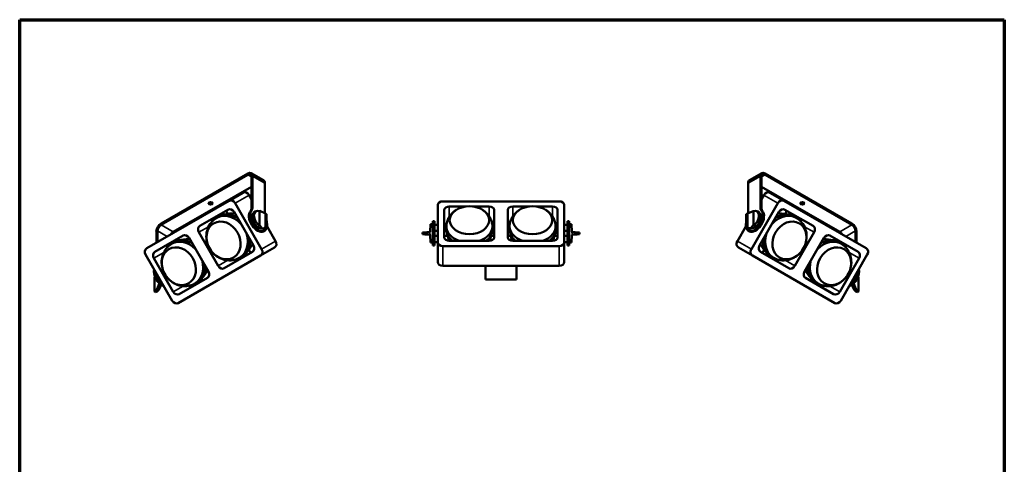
# Model space of a CAD drawing. Header units: millimetres. Extents: x 20 to 2980, y 20 to 2980.
# Tile 4 of 4: x 20 to 2980, y 1642 to 2980. Entities that reach past the tile are written whole.
import ezdxf

# ---------------------------------------------------------------- set-up
doc = ezdxf.new("R2010")
doc.units = ezdxf.units.MM
for name, color, linetype, lineweight in [('Border (ISO)', 7, 'Continuous', 70), ('Visible (ISO)', 7, 'Continuous', 50), ('Visible Narrow (ISO)', 7, 'Continuous', 35)]:
    doc.layers.add(name, color=color, linetype=linetype, lineweight=lineweight)

# ---------------------------------------------------------------- blocks, each defined once
blk = doc.blocks.new('Borders Chauvet')
at = {"layer": 'Border (ISO)'}
for p, q in [((20, 2980), (2980, 2980)), ((20, 20), (20, 2980)), ((2980, 2980), (2980, 20))]:
    blk.add_line(p, q, dxfattribs=at)

msp = doc.modelspace()

# ---------------------------------------------------------------- linework, layer by layer
at = {"layer": 'Visible (ISO)'}
for p, q in [((705.8, 2517.6), (444.9, 2366.9)), ((752.6, 2497.3), (715.8, 2518.6)), ((2214.2, 2497.3), (2251, 2518.6)), ((2521.9, 2366.9), (2261, 2517.6)), ((444.9, 2362.9), (705.8, 2513.5)), ((716.5, 2412.1), (716.5, 2507.4)), ((720, 2509.4), (720, 2414.1)), ((756.8, 2398.3), (756.8, 2488.2)), ((2210.1, 2398.1), (2210.1, 2488.2)), ((2246.9, 2509.4), (2246.9, 2414.1)), ((2250.4, 2412.1), (2250.4, 2507.4)), ((2261, 2513.5), (2521.9, 2362.9)), ((716.5, 2477.2), (481.7, 2341.6)), ((649.3, 2435), (691.3, 2459.2)), ((2485.2, 2341.6), (2250.4, 2477.2)), ((2317.6, 2435), (2275.6, 2459.2)), ((649.3, 2435), (401.8, 2292.1)), ((747.4, 2289.5), (667.4, 2428.1)), ((709.4, 2452.4), (716.5, 2440.1)), ((1641.9, 2433.4), (1291.9, 2433.4)), ((2299.5, 2428.1), (2219.5, 2289.5)), ((2250.4, 2440.1), (2257.5, 2452.4)), ((2565.1, 2292.1), (2317.6, 2435)), ((561.5, 2359.4), (646.2, 2408.3)), ((635, 2393.3), (631.3, 2399.7)), ((646.1, 2395.7), (640.7, 2405.1)), ((664.3, 2401.4), (722.7, 2300.3)), ((724.6, 2400.5), (730.3, 2403.8)), ((741.2, 2404.2), (741.2, 2359.9)), ((741.7, 2404.4), (759, 2397.3)), ((1276.9, 2422.8), (1276.9, 2309.6)), ((1296.5, 2324.9), (1296.5, 2407.5)), ((1311.5, 2418.1), (1362.4, 2418.1)), ((1381.3, 2418.1), (1431.2, 2418.1)), ((1446.2, 2407.5), (1446.2, 2324.9)), ((1487.5, 2324.9), (1487.5, 2407.5)), ((1502.5, 2418.1), (1552.4, 2418.1)), ((1571.3, 2418.1), (1622.2, 2418.1)), ((1637.2, 2407.5), (1637.2, 2324.9)), ((1656.9, 2309.6), (1656.9, 2422.8)), ((2208, 2397.2), (2225.5, 2404.3)), ((2225.7, 2404.2), (2225.7, 2359.9)), ((2242.2, 2400.5), (2236.6, 2403.8)), ((2244.2, 2300.3), (2302.6, 2401.4)), ((2320.7, 2408.3), (2405.4, 2359.4)), ((2326.2, 2405.1), (2320.8, 2395.7)), ((2331.8, 2393.3), (2335.5, 2399.7)), ((613.5, 2384.7), (611.5, 2388.2)), ((620.7, 2388.2), (618.4, 2392.2)), ((759, 2355), (759, 2397.3)), ((759, 2397.3), (762.3, 2395.2)), ((762.3, 2395.2), (762.3, 2353)), ((1262.4, 2300.4), (1262.4, 2373.4)), ((1267.4, 2373.4), (1262.4, 2373.4)), ((1267.4, 2373.4), (1267.4, 2300.4)), ((1666.4, 2373.4), (1666.4, 2300.4)), ((1671.4, 2373.4), (1666.4, 2373.4)), ((1671.4, 2300.4), (1671.4, 2373.4)), ((2204.4, 2395.3), (2208, 2397.2)), ((2204.4, 2352.9), (2204.4, 2395.3)), ((2208, 2397.2), (2208, 2355)), ((2346.2, 2388.2), (2348.5, 2392.2)), ((2355.4, 2388.2), (2353.4, 2384.7)), ((430.8, 2342.4), (430.8, 2308.8)), ((434.3, 2310.9), (434.3, 2344.5)), ((616.8, 2239.1), (558.4, 2340.2)), ((742.1, 2360.3), (749, 2352.1)), ((749, 2352.1), (753.8, 2352)), ((749, 2352.1), (754.2, 2349.4)), ((756.6, 2345.1), (753.1, 2343.1)), ((759, 2355), (753.8, 2352)), ((753.8, 2352), (758.2, 2349.7)), ((758.2, 2349.7), (754.2, 2349.4)), ((762.3, 2353), (758.2, 2349.7)), ((759, 2355), (762.3, 2353)), ((763.9, 2357.9), (789.4, 2313.8)), ((1230.8, 2334.4), (1230.9, 2339.3)), ((1230.9, 2339.3), (1237.4, 2339.9)), ((1237.4, 2339.9), (1243.5, 2340.4)), ((1237.5, 2333.8), (1237.4, 2339.9)), ((1243.5, 2340.4), (1252.3, 2341.2)), ((1243.7, 2333.3), (1243.5, 2340.4)), ((1252.3, 2341.2), (1253.9, 2341.3)), ((1253.9, 2341.3), (1254.7, 2364.4)), ((1262.4, 2364.4), (1254.7, 2364.4)), ((1267.4, 2362.9), (1276.9, 2362.9)), ((1276.9, 2344.4), (1267.4, 2344.4)), ((1303.3, 2344.4), (1296.5, 2344.4)), ((1446.2, 2344.4), (1440.4, 2344.4)), ((1493.3, 2344.4), (1487.5, 2344.4)), ((1637.2, 2344.4), (1630.4, 2344.4)), ((1656.9, 2362.9), (1666.4, 2362.9)), ((1666.4, 2344.4), (1656.9, 2344.4)), ((1671.4, 2364.4), (1679.1, 2364.4)), ((1679.1, 2364.4), (1679.9, 2341.3)), ((1679.9, 2341.3), (1681, 2341.2)), ((1681, 2341.2), (1690.1, 2340.4)), ((1690.1, 2340.4), (1696.3, 2339.9)), ((1690.1, 2340.4), (1690.2, 2333.3)), ((1702.9, 2339.3), (1696.3, 2339.9)), ((1696.3, 2339.9), (1696.3, 2333.8)), ((1702.9, 2339.3), (1702.8, 2334.4)), ((2177.5, 2313.8), (2202.9, 2357.9)), ((2204.4, 2352.9), (2208, 2355)), ((2204.4, 2352.9), (2208.7, 2349.5)), ((2208, 2355), (2213, 2352.2)), ((2208.7, 2349.5), (2213, 2352.2)), ((2212.7, 2349.2), (2208.7, 2349.5)), ((2213.8, 2343.1), (2210.2, 2345.1)), ((2212.7, 2349.2), (2217.7, 2352.4)), ((2213, 2352.2), (2217.7, 2352.4)), ((2217.7, 2352.4), (2224.5, 2360.4)), ((2408.5, 2340.2), (2350.1, 2239.1)), ((2532.5, 2310.9), (2532.5, 2344.5)), ((2536.1, 2342.4), (2536.1, 2308.8)), ((426.4, 2281.4), (511.1, 2330.3)), ((485.6, 2310.3), (483.3, 2314.2)), ((499.9, 2315.5), (496.3, 2321.7)), ((529.2, 2323.4), (587.6, 2222.3)), ((1230.8, 2334.4), (1237.5, 2333.8)), ((1243.7, 2333.3), (1237.5, 2333.8)), ((1252.7, 2332.5), (1243.7, 2333.3)), ((1253.9, 2332.4), (1252.7, 2332.5)), ((1254.7, 2309.4), (1253.9, 2332.4)), ((1262.4, 2309.4), (1254.7, 2309.4)), ((1276.9, 2329.4), (1267.4, 2329.4)), ((1276.9, 2310.9), (1267.4, 2310.9)), ((1276.9, 2309.6), (1276.9, 2250.2)), ((1306.2, 2329.4), (1296.5, 2329.4)), ((1431.2, 2314.3), (1311.5, 2314.3)), ((1446.2, 2329.4), (1437.6, 2329.4)), ((1496.2, 2329.4), (1487.5, 2329.4)), ((1622.2, 2314.3), (1502.5, 2314.3)), ((1637.2, 2329.4), (1627.6, 2329.4)), ((1666.4, 2329.4), (1656.9, 2329.4)), ((1666.4, 2310.9), (1656.9, 2310.9)), ((1656.9, 2309.6), (1656.9, 2250.2)), ((1671.4, 2309.4), (1679.1, 2309.4)), ((1679.9, 2332.4), (1679.1, 2309.4)), ((1681.4, 2332.5), (1679.9, 2332.4)), ((1690.2, 2333.3), (1681.4, 2332.5)), ((1696.3, 2333.8), (1690.2, 2333.3)), ((1702.8, 2334.4), (1696.3, 2333.8)), ((2379.2, 2222.3), (2437.6, 2323.4)), ((2455.7, 2330.3), (2540.4, 2281.4)), ((2467, 2315.5), (2470.6, 2321.7)), ((2481.3, 2310.3), (2483.6, 2314.2)), ((471.1, 2307.2), (471.1, 2301.9)), ((719.6, 2281.1), (634.9, 2232.2)), ((708.7, 2287.3), (714.1, 2278)), ((744.3, 2270.4), (786.3, 2294.7)), ((1267.4, 2300.4), (1262.4, 2300.4)), ((1291.9, 2299), (1641.9, 2299)), ((1671.4, 2300.4), (1666.4, 2300.4)), ((2222.6, 2270.4), (2180.6, 2294.7)), ((2332, 2232.2), (2247.3, 2281.1)), ((2258.2, 2287.3), (2252.8, 2278)), ((2495.8, 2307.2), (2495.8, 2301.9)), ((398.7, 2273), (478.7, 2134.4)), ((481.7, 2161.1), (423.3, 2262.3)), ((496.8, 2127.5), (744.3, 2270.4)), ((684.8, 2261.1), (682.8, 2264.6)), ((691.7, 2265.1), (689.4, 2269.1)), ((704.7, 2272.6), (701.1, 2278.9)), ((2222.6, 2270.4), (2470.1, 2127.5)), ((2262.1, 2272.6), (2265.8, 2278.9)), ((2275.1, 2265.1), (2277.4, 2269.1)), ((2284.1, 2264.6), (2282, 2261.1)), ((2543.5, 2262.3), (2485.1, 2161.1)), ((2488.2, 2134.4), (2568.2, 2273)), ((1641.9, 2239.6), (1291.9, 2239.6)), ((1420, 2239.6), (1420, 2198.3)), ((1513.7, 2198.3), (1513.7, 2239.6)), ((425.2, 2204.6), (426.3, 2206.5)), ((425.2, 2204.6), (425.2, 2162.4)), ((584.5, 2203.2), (499.8, 2154.3)), ((556.7, 2187.1), (554.4, 2191)), ((569.7, 2194.6), (566.1, 2200.8)), ((1420, 2198.3), (1513.7, 2198.3)), ((2467, 2154.3), (2382.3, 2203.2)), ((2397.2, 2194.6), (2400.8, 2200.8)), ((2410.2, 2187.1), (2412.4, 2191)), ((2540.6, 2206.6), (2541.8, 2204.6)), ((2541.8, 2162.2), (2541.8, 2204.6)), ((425.2, 2162.4), (429.4, 2164.8)), ((428.6, 2160.2), (425.2, 2162.4)), ((428.6, 2160.2), (433.7, 2162.2)), ((429.4, 2164.8), (433.3, 2170)), ((433.7, 2162.2), (429.4, 2164.8)), ((433.3, 2170), (439, 2185.3)), ((438.5, 2167), (433.3, 2170)), ((438.5, 2167), (433.7, 2162.2)), ((445.4, 2181.9), (438.5, 2167)), ((2528.5, 2167.1), (2521.7, 2181.7)), ((2527.6, 2185.4), (2533.5, 2169.9)), ((2533.5, 2169.9), (2528.5, 2167.1)), ((2533.2, 2162.3), (2528.5, 2167.1)), ((2537.5, 2164.7), (2533.2, 2162.3)), ((2538.2, 2160.4), (2533.2, 2162.3)), ((2533.5, 2169.9), (2537.5, 2164.7)), ((2541.8, 2162.2), (2537.5, 2164.7)), ((2541.8, 2162.2), (2538.2, 2160.4))]:
    msp.add_line(p, q, dxfattribs=at)
for centre, major_axis, ratio, start_param, end_param in [((705.8, 2501.2), (10, 17.3), 0.57735, 5.497787, 7.068583), ((2261, 2501.2), (-10, 17.3), 0.57735, 5.497787, 7.068583), ((705.8, 2501.2), (7.5, 13), 0.57735, 5.497787, 7.068583), ((742.6, 2480), (10, 17.3), 0.57735, 5.497787, 6.283185), ((2224.2, 2480), (-10, 17.3), 0.57735, 0, 0.785398), ((2261, 2501.2), (-7.5, 13), 0.57735, 5.497787, 7.068583), ((698.8, 2446.2), (-7.5, 13), 0.816497, 4.712389, 6.283185), ((2268.1, 2446.2), (7.5, 13), 0.816497, 0, 1.570796), ((593.8, 2431.6), (6.5, 0), 0.57735, 3.716704, 5.708074), ((656.8, 2422), (-7.5, 13), 0.816497, 4.712389, 6.283185), ((1291.9, 2422.8), (-15, 0), 0.707107, 4.712389, 6.283185), ((1641.9, 2422.8), (15, 0), 0.707107, 0, 1.570796), ((2310.1, 2422), (7.5, 13), 0.816497, 0, 1.570796), ((2373.1, 2431.6), (6.5, 0), 0.57735, 3.716704, 5.708074), ((653.7, 2395.3), (-7.5, 13), 0.816497, 4.712389, 6.283185), ((734.8, 2374.7), (18.2, -31.6), 0.57735, 3.307474, 6.283185), ((738.4, 2376.7), (-18.2, 31.6), 0.57735, 0.165882, 4.204512), ((702.3, 2420.3), (10, -17.3), 0.57735, 0.165882, 0.785398), ((738.4, 2376.7), (13.7, -23.8), 0.57735, 3.141593, 6.107223), ((705.8, 2422.3), (10, -17.3), 0.57735, 0.165882, 0.785398), ((744.5, 2380.3), (14.5, -23.4), 0.597134, 2.501432, 5.315119), ((780.7, 2401.1), (241.5, 117.8), 0.075137, 1.695959, 1.698109), ((1311.5, 2407.5), (-15, 0), 0.707107, 4.712389, 6.283185), ((1431.2, 2407.5), (15, 0), 0.707107, 0, 1.570796), ((1502.5, 2407.5), (-15, 0), 0.707107, 4.712389, 6.283185), ((1622.2, 2407.5), (15, 0), 0.707107, 0, 1.570796), ((2228.5, 2376.7), (18.2, 31.6), 0.57735, 2.078673, 6.117304), ((2232, 2374.7), (-18.2, -31.6), 0.57735, 0, 2.975711), ((2228.5, 2376.7), (13.7, 23.8), 0.57735, 3.299386, 6.283185), ((2186.2, 2401.1), (241.5, -117.8), 0.075137, 1.443483, 1.444102), ((2222.4, 2380.3), (-14.5, -23.4), 0.597134, 0.968067, 3.781753), ((2261, 2422.3), (-10, -17.3), 0.57735, 5.497787, 6.117304), ((2264.6, 2420.3), (-10, -17.3), 0.57735, 5.497787, 6.117304), ((2313.2, 2395.3), (7.5, 13), 0.816497, 0, 1.570796), ((611, 2370.6), (-7.5, 13), 0.816497, 0, 0.998806), ((645.8, 2323.3), (-34.7, 60), 0.816478, 4.941488, 6.406747), ((653.4, 2327.7), (-34.3, 59.5), 0.816478, 5.312065, 6.159582), ((744.5, 2380.3), (13.1, -24.2), 0.556861, 0.487475, 1.115874), ((2222.4, 2380.3), (-13.1, -24.2), 0.556861, 5.18716, 5.775862), ((2321.1, 2323.3), (34.7, 60), 0.816478, 6.159623, 7.624882), ((2313.4, 2327.7), (34.3, 59.5), 0.816478, 0.123603, 0.97112), ((2355.9, 2370.6), (7.5, 13), 0.816497, 5.284379, 6.283185), ((444.9, 2350.6), (-10, -17.3), 0.57735, 3.926991, 5.497787), ((444.9, 2350.6), (7.5, 13), 0.57735, 0.785398, 2.356194), ((481.7, 2329.4), (-7.5, -13), 0.57735, 3.926991, 4.689142), ((569, 2346.4), (-7.5, 13), 0.816497, 0, 1.570796), ((780.7, 2401.1), (241.5, 117.8), 0.075137, 4.511796, 4.515504), ((1269.8, 2336.9), (-1.9, 27.5), 0.635868, 1.367459, 1.686771), ((1311.5, 2348.1), (-15, 0), 0.707107, 5.349602, 6.283185), ((1371.9, 2358.3), (-69.3, 0), 0.707107, 6.195919, 7.39819), ((1371.9, 2347.5), (-68.7, 0), 0.707107, 0.087295, 0.752674), ((1371.9, 2358.3), (69.3, 0), 0.707107, 5.168312, 6.370451), ((1371.9, 2347.5), (68.7, 0), 0.707107, 5.530643, 6.19589), ((1431.2, 2348.1), (15, 0), 0.707107, 0, 0.848152), ((1502.5, 2348.1), (-15, 0), 0.707107, 5.435034, 6.283185), ((1561.9, 2358.3), (-69.3, 0), 0.707107, 6.195919, 7.398059), ((1561.9, 2347.5), (-68.7, 0), 0.707107, 0.087295, 0.752542), ((1561.9, 2358.3), (69.3, 0), 0.707107, 5.16818, 6.370451), ((1561.9, 2347.5), (68.7, 0), 0.707107, 5.530512, 6.19589), ((1622.2, 2348.1), (15, 0), 0.707107, 0, 0.933583), ((1663.9, 2336.9), (1.9, -27.5), 0.635868, 1.367459, 1.686771), ((2186.2, 2401.1), (241.5, -117.8), 0.075137, 4.908096, 4.912982), ((2397.9, 2346.4), (7.5, 13), 0.816497, 4.712389, 6.283185), ((2485.2, 2329.4), (-7.5, 13), 0.57735, 4.735636, 5.497787), ((2521.9, 2350.6), (10, -17.3), 0.57735, 0.785398, 2.356194), ((2521.9, 2350.6), (7.5, -13), 0.57735, 0.785398, 2.356194), ((511.4, 2245.7), (-34.7, 60), 0.816516, 4.998535, 6.406765), ((519.1, 2250.1), (-34.3, 59.5), 0.816516, 5.337548, 6.159565), ((518.6, 2317.3), (-7.5, 13), 0.816497, 4.712389, 6.283185), ((645.8, 2323.3), (34.7, -60), 0.816478, 6.159623, 7.624882), ((653.4, 2327.7), (34.3, -59.5), 0.816478, 0.123603, 0.97112), ((778.8, 2307.7), (7.5, -13), 0.816497, 0, 1.570796), ((1291.9, 2309.6), (-15, 0), 0.707107, 0, 1.570796), ((1311.5, 2324.9), (-15, 0), 0.707107, 0, 1.570796), ((1431.2, 2324.9), (15, 0), 0.707107, 4.712389, 6.283185), ((1502.5, 2324.9), (-15, 0), 0.707107, 0, 1.570796), ((1622.2, 2324.9), (15, 0), 0.707107, 4.712389, 6.283185), ((1641.9, 2309.6), (15, 0), 0.707107, 4.712389, 6.283185), ((2188.1, 2307.7), (-7.5, -13), 0.816497, 4.712389, 6.283185), ((2313.4, 2327.7), (-34.3, -59.5), 0.816478, 5.312065, 6.159582), ((2321.1, 2323.3), (-34.7, -60), 0.816478, 4.941488, 6.406747), ((2455.4, 2245.7), (34.7, 60), 0.816516, 6.159606, 7.567836), ((2447.8, 2250.1), (34.3, 59.5), 0.816516, 0.12362, 0.945637), ((2448.2, 2317.3), (7.5, 13), 0.816497, 0, 1.570796), ((409.3, 2279.1), (-7.5, 13), 0.816497, 0, 1.570796), ((433.9, 2268.4), (-7.5, 13), 0.816497, 0, 1.570796), ((475.9, 2292.6), (-7.5, 13), 0.816497, 0, 1.023752), ((712.1, 2294.1), (7.5, -13), 0.816497, 0, 1.570796), ((736.8, 2283.4), (7.5, -13), 0.816497, 0, 1.570796), ((2230.1, 2283.4), (-7.5, -13), 0.816497, 4.712389, 6.283185), ((2254.8, 2294.1), (-7.5, -13), 0.816497, 4.712389, 6.283185), ((2490.9, 2292.6), (7.5, 13), 0.816497, 5.259433, 6.283185), ((2532.9, 2268.4), (7.5, 13), 0.816497, 4.712389, 6.283185), ((2557.6, 2279.1), (7.5, 13), 0.816497, 4.712389, 6.283185), ((511.4, 2245.7), (34.7, -60), 0.816516, 6.159606, 7.567836), ((669.4, 2269.5), (7.5, -13), 0.816497, 5.284379, 6.283185), ((1291.9, 2250.2), (-15, 0), 0.707107, 0, 1.570796), ((1641.9, 2250.2), (15, 0), 0.707107, 4.712389, 6.283185), ((2297.5, 2269.5), (-7.5, -13), 0.816497, 0, 0.998806), ((2455.4, 2245.7), (-34.7, -60), 0.816516, 4.998535, 6.406765), ((449.2, 2209.8), (18.2, -31.6), 0.57735, 3.754411, 5.670367), ((452.7, 2211.8), (-18.2, 31.6), 0.57735, 0.877124, 2.264469), ((519.1, 2250.1), (34.3, -59.5), 0.816516, 0.12362, 0.945637), ((577, 2216.2), (7.5, -13), 0.816497, 0, 1.570796), ((627.4, 2245.2), (7.5, -13), 0.816497, 4.712389, 6.283185), ((2339.5, 2245.2), (-7.5, -13), 0.816497, 0, 1.570796), ((2389.8, 2216.2), (-7.5, -13), 0.816497, 4.712389, 6.283185), ((2447.8, 2250.1), (-34.3, -59.5), 0.816516, 5.337548, 6.159565), ((2517.7, 2209.8), (-18.2, -31.6), 0.57735, 0.612819, 2.528774), ((2514.2, 2211.8), (18.2, 31.6), 0.57735, 4.018717, 5.406061), ((443, 2206.2), (13.1, -24.2), 0.556861, 4.027009, 5.35011), ((2523.8, 2206.2), (-13.1, -24.2), 0.556861, 0.933075, 2.256176), ((406.9, 2185.3), (202.5, 140.5), 0.074936, 4.819511, 4.824397), ((454.5, 2212.8), (-9.7, -30.8), 0.705219, 5.993323, 6.312635), ((406.9, 2185.3), (-241.5, -117.8), 0.075137, 1.694401, 1.696284), ((492.3, 2167.3), (7.5, -13), 0.816497, 4.712389, 6.283185), ((534.3, 2191.5), (7.5, -13), 0.816497, 5.259433, 6.283185), ((2432.5, 2191.5), (-7.5, -13), 0.816497, 0, 1.023752), ((2474.5, 2167.3), (-7.5, -13), 0.816497, 0, 1.570796), ((2560, 2185.3), (-241.5, 117.8), 0.075137, 1.445309, 1.448369), ((2512.4, 2212.8), (8.5, -31.3), 0.661297, 0.040228, 0.35954), ((2560, 2185.3), (202.5, -140.5), 0.074936, 4.600381, 4.604089), ((489.3, 2140.5), (7.5, -13), 0.816497, 4.712389, 6.283185), ((2477.6, 2140.5), (-7.5, -13), 0.816497, 0, 1.570796)]:
    msp.add_ellipse(centre, major_axis=major_axis, ratio=ratio, start_param=start_param, end_param=end_param, dxfattribs=at)
for centre, major_axis, ratio in [((593.8, 2427.6), (6.5, 0), 0.57735), ((2373.1, 2427.6), (6.5, 0), 0.57735), ((1371.9, 2376.7), (59.3, 0), 0.707107), ((1561.9, 2376.7), (-59.3, 0), 0.707107), ((632.8, 2315.8), (29.7, -51.4), 0.816478), ((2334.1, 2315.8), (-29.7, -51.4), 0.816478), ((498.4, 2238.2), (29.7, -51.4), 0.816516), ((2468.4, 2238.2), (-29.7, -51.4), 0.816516)]:
    msp.add_ellipse(centre, major_axis=major_axis, ratio=ratio, dxfattribs=at)
for points, knots in [([(1333.2, 2408.5), (1330.4, 2406.8), (1327.7, 2404.9), (1322.5, 2400.5), (1319.9, 2398.1), (1315.1, 2392.5), (1312.9, 2389.5), (1308.8, 2382.7), (1307.1, 2379), (1304.3, 2371.1), (1303.3, 2366.9), (1302.8, 2362.6)], [0.7105381, 0.7105381, 0.7105381, 0.7105381, 0.86513, 0.86513, 1.0197218, 1.0197218, 1.1743136, 1.1743136, 1.3289054, 1.3289054, 1.4834972, 1.4834972, 1.4834972, 1.4834972]), ([(1440.9, 2362.6), (1440.4, 2366.9), (1439.4, 2371.1), (1436.6, 2379), (1434.9, 2382.7), (1430.9, 2389.5), (1428.6, 2392.5), (1423.8, 2398.1), (1421.3, 2400.5), (1416, 2404.9), (1413.3, 2406.8), (1410.6, 2408.5)], [4.7996222, 4.7996222, 4.7996222, 4.7996222, 4.954214, 4.954214, 5.1088059, 5.1088059, 5.2633977, 5.2633977, 5.4179895, 5.4179895, 5.5725813, 5.5725813, 5.5725813, 5.5725813]), ([(1492.8, 2362.6), (1493.3, 2366.9), (1494.3, 2371.1), (1497.1, 2379), (1498.8, 2382.7), (1502.9, 2389.5), (1505.1, 2392.5), (1509.9, 2398.1), (1512.5, 2400.5), (1517.7, 2404.9), (1520.4, 2406.8), (1523.2, 2408.5)], [4.7996222, 4.7996222, 4.7996222, 4.7996222, 4.954214, 4.954214, 5.1088059, 5.1088059, 5.2633977, 5.2633977, 5.4179895, 5.4179895, 5.5725813, 5.5725813, 5.5725813, 5.5725813]), ([(1600.5, 2408.5), (1603.3, 2406.8), (1606, 2404.9), (1611.2, 2400.5), (1613.8, 2398.1), (1618.6, 2392.5), (1620.9, 2389.5), (1624.9, 2382.7), (1626.6, 2379), (1629.4, 2371.1), (1630.4, 2366.9), (1630.9, 2362.6)], [0.7105381, 0.7105381, 0.7105381, 0.7105381, 0.86513, 0.86513, 1.0197218, 1.0197218, 1.1743136, 1.1743136, 1.3289054, 1.3289054, 1.4834972, 1.4834972, 1.4834972, 1.4834972]), ([(674.1, 2260.2), (667.8, 2257.7), (661.1, 2256.3), (647.7, 2255.5), (640.9, 2256.3), (627.7, 2259.6), (621.3, 2262.5), (609.2, 2269.9), (603.7, 2274.7), (594, 2285.8), (590, 2292.2), (583.9, 2306.3), (581.9, 2313.9), (580.6, 2329.3), (581.2, 2337.2), (585, 2352), (588.1, 2359), (595.9, 2370.6), (600.3, 2375.3), (605.3, 2379.4)], [3.265155, 3.265155, 3.265155, 3.265155, 3.531124, 3.531124, 3.813895, 3.813895, 4.127655, 4.127655, 4.478046, 4.478046, 4.855057, 4.855057, 5.235364, 5.235364, 5.59191, 5.59191, 5.907976, 5.907976, 6.159623, 6.159623, 6.159623, 6.159623]), ([(611, 2383.2), (611.9, 2383.8), (612.8, 2384.3), (614.7, 2385.3), (615.7, 2385.8), (617.6, 2386.8), (618.5, 2387.2), (620.5, 2388.1), (621.4, 2388.5), (623.4, 2389.4), (624.3, 2389.8), (625.3, 2390.2)], [6.2806471, 6.2806471, 6.2806471, 6.2806471, 6.3058753, 6.3058753, 6.3311036, 6.3311036, 6.3563318, 6.3563318, 6.38156, 6.38156, 6.4067883, 6.4067883, 6.4067883, 6.4067883]), ([(629, 2391.4), (630.2, 2391.9), (631.5, 2392.3), (637.9, 2394.2), (643, 2395.3), (653, 2396.7), (657.8, 2397), (664, 2397), (665.5, 2396.9), (666.9, 2396.8)], [0.428165, 0.428165, 0.428165, 0.428165, 0.874556, 0.874556, 2.628382, 2.628382, 4.243408, 4.243408, 4.731273, 4.731273, 4.731273, 4.731273]), ([(2292.7, 2260.2), (2299.1, 2257.7), (2305.8, 2256.3), (2319.2, 2255.5), (2326, 2256.3), (2339.2, 2259.6), (2345.6, 2262.5), (2357.6, 2269.9), (2363.2, 2274.7), (2372.8, 2285.8), (2376.9, 2292.2), (2382.9, 2306.3), (2384.9, 2313.9), (2386.2, 2329.3), (2385.7, 2337.2), (2381.8, 2352), (2378.8, 2359), (2370.9, 2370.6), (2366.6, 2375.3), (2361.5, 2379.4)], [3.265155, 3.265155, 3.265155, 3.265155, 3.531124, 3.531124, 3.813895, 3.813895, 4.127655, 4.127655, 4.478046, 4.478046, 4.855057, 4.855057, 5.235364, 5.235364, 5.59191, 5.59191, 5.907976, 5.907976, 6.159623, 6.159623, 6.159623, 6.159623]), ([(2299.9, 2396.8), (2303.3, 2397), (2306.6, 2397.1), (2319, 2396.4), (2328.1, 2394.7), (2337.1, 2391.7), (2337.5, 2391.6), (2337.8, 2391.4)], [1.216508, 1.216508, 1.216508, 1.216508, 2.345529, 2.345529, 5.384041, 5.384041, 5.500933, 5.500933, 5.500933, 5.500933]), ([(2355.9, 2383.2), (2355, 2383.8), (2354, 2384.3), (2352.1, 2385.3), (2351.2, 2385.8), (2349.3, 2386.8), (2348.3, 2387.2), (2346.4, 2388.1), (2345.4, 2388.5), (2343.5, 2389.4), (2342.5, 2389.8), (2341.5, 2390.2)], [6.2806471, 6.2806471, 6.2806471, 6.2806471, 6.3058753, 6.3058753, 6.3311036, 6.3311036, 6.3563318, 6.3563318, 6.38156, 6.38156, 6.4067883, 6.4067883, 6.4067883, 6.4067883]), ([(1302.5, 2358.4), (1302.5, 2357.4), (1302.5, 2356.4), (1302.6, 2354.3), (1302.6, 2353.3), (1302.7, 2351.3), (1302.8, 2350.3), (1302.9, 2348.3), (1303, 2347.3), (1303.2, 2345.3), (1303.3, 2344.3), (1303.5, 2343.3)], [1.56896848, 1.56896848, 1.56896848, 1.56896848, 1.58678647, 1.58678647, 1.60460446, 1.60460446, 1.62242245, 1.62242245, 1.64024044, 1.64024044, 1.65805843, 1.65805843, 1.65805843, 1.65805843]), ([(1439.8, 2340.4), (1439.5, 2338.5), (1439.2, 2336.7), (1437.7, 2329.2), (1436.2, 2323.7), (1433.9, 2317), (1433.4, 2315.7), (1432.9, 2314.4)], [0.320584, 0.320584, 0.320584, 0.320584, 0.934223, 0.934223, 2.807256, 2.807256, 3.271571, 3.271571, 3.271571, 3.271571]), ([(1440.3, 2343.3), (1440.4, 2344.3), (1440.5, 2345.3), (1440.7, 2347.3), (1440.8, 2348.3), (1440.9, 2350.3), (1441, 2351.3), (1441.1, 2353.3), (1441.1, 2354.3), (1441.2, 2356.4), (1441.2, 2357.4), (1441.2, 2358.4)], [4.62506101, 4.62506101, 4.62506101, 4.62506101, 4.642879, 4.642879, 4.66069699, 4.66069699, 4.67851497, 4.67851497, 4.69633296, 4.69633296, 4.71415095, 4.71415095, 4.71415095, 4.71415095]), ([(1493.5, 2343.3), (1493.3, 2344.3), (1493.2, 2345.3), (1493, 2347.3), (1492.9, 2348.3), (1492.8, 2350.3), (1492.7, 2351.3), (1492.6, 2353.3), (1492.6, 2354.3), (1492.5, 2356.4), (1492.5, 2357.4), (1492.5, 2358.4)], [4.62506101, 4.62506101, 4.62506101, 4.62506101, 4.642879, 4.642879, 4.66069699, 4.66069699, 4.67851497, 4.67851497, 4.69633296, 4.69633296, 4.71415095, 4.71415095, 4.71415095, 4.71415095]), ([(1629.8, 2340.4), (1629.5, 2338.5), (1629.2, 2336.7), (1627.7, 2329.2), (1626.2, 2323.7), (1623.9, 2317), (1623.4, 2315.6), (1622.8, 2314.3)], [0.320584, 0.320584, 0.320584, 0.320584, 0.934225, 0.934225, 2.80726, 2.80726, 3.278513, 3.278513, 3.278513, 3.278513]), ([(1631.2, 2358.4), (1631.2, 2357.4), (1631.2, 2356.4), (1631.1, 2354.3), (1631.1, 2353.3), (1631, 2351.3), (1630.9, 2350.3), (1630.8, 2348.3), (1630.7, 2347.3), (1630.5, 2345.3), (1630.4, 2344.3), (1630.3, 2343.3)], [1.56896848, 1.56896848, 1.56896848, 1.56896848, 1.58678647, 1.58678647, 1.60460446, 1.60460446, 1.62242245, 1.62242245, 1.64024044, 1.64024044, 1.65805843, 1.65805843, 1.65805843, 1.65805843]), ([(491, 2312.6), (490, 2312.2), (489, 2311.8), (487.1, 2311), (486.1, 2310.5), (484.2, 2309.6), (483.2, 2309.2), (481.3, 2308.2), (480.4, 2307.7), (478.5, 2306.7), (477.6, 2306.2), (476.6, 2305.7)], [6.159565, 6.159565, 6.159565, 6.159565, 6.1847968, 6.1847968, 6.2100285, 6.2100285, 6.2352603, 6.2352603, 6.2604921, 6.2604921, 6.2857239, 6.2857239, 6.2857239, 6.2857239]), ([(494.6, 2313.8), (495.9, 2314.3), (497.2, 2314.7), (503.5, 2316.6), (508.7, 2317.8), (518.6, 2319.2), (523.5, 2319.5), (529.4, 2319.4), (530.5, 2319.4), (531.6, 2319.3)], [0.428214, 0.428214, 0.428214, 0.428214, 0.874556, 0.874556, 2.628383, 2.628383, 4.243514, 4.243514, 4.621111, 4.621111, 4.621111, 4.621111]), ([(2435.3, 2319.3), (2438.3, 2319.5), (2441.3, 2319.5), (2453.4, 2318.9), (2462.5, 2317.1), (2471.4, 2314.1), (2471.8, 2314), (2472.2, 2313.9)], [1.326879, 1.326879, 1.326879, 1.326879, 2.345529, 2.345529, 5.383862, 5.383862, 5.501065, 5.501065, 5.501065, 5.501065]), ([(2475.9, 2312.6), (2476.9, 2312.2), (2477.8, 2311.8), (2479.8, 2311), (2480.8, 2310.5), (2482.7, 2309.6), (2483.6, 2309.2), (2485.5, 2308.2), (2486.5, 2307.7), (2488.4, 2306.7), (2489.3, 2306.2), (2490.2, 2305.7)], [6.159565, 6.159565, 6.159565, 6.159565, 6.1847968, 6.1847968, 6.2100285, 6.2100285, 6.2352603, 6.2352603, 6.2604921, 6.2604921, 6.2857239, 6.2857239, 6.2857239, 6.2857239]), ([(471, 2301.8), (465.7, 2297.5), (461.1, 2292.5), (453.7, 2281.2), (451, 2275), (447.3, 2261.8), (446.5, 2254.9), (446.9, 2240.7), (448.3, 2233.6), (453.1, 2219.6), (456.7, 2212.9), (465.8, 2200.6), (471.4, 2195.1), (484.1, 2186.3), (491.2, 2182.8), (506, 2178.7), (513.5, 2177.9), (527.5, 2178.9), (533.8, 2180.3), (539.8, 2182.6)], [0.123579, 0.123579, 0.123579, 0.123579, 0.389561, 0.389561, 0.672341, 0.672341, 0.986107, 0.986107, 1.336493, 1.336493, 1.713493, 1.713493, 2.093784, 2.093784, 2.45032, 2.45032, 2.766384, 2.766384, 3.018013, 3.018013, 3.018013, 3.018013]), ([(720.1, 2304.8), (718.6, 2301.8), (716.9, 2298.9), (710.2, 2288.5), (704.1, 2281.5), (697, 2275.2), (696.7, 2274.9), (696.4, 2274.7)], [1.216508, 1.216508, 1.216508, 1.216508, 2.345529, 2.345529, 5.384041, 5.384041, 5.500933, 5.500933, 5.500933, 5.500933]), ([(2270.5, 2274.7), (2269.5, 2275.5), (2268.5, 2276.4), (2263.6, 2280.9), (2260, 2284.8), (2253.9, 2292.8), (2251.2, 2296.8), (2248.1, 2302.2), (2247.4, 2303.5), (2246.8, 2304.8)], [0.428165, 0.428165, 0.428165, 0.428165, 0.874556, 0.874556, 2.628382, 2.628382, 4.243408, 4.243408, 4.731273, 4.731273, 4.731273, 4.731273]), ([(2495.9, 2301.8), (2501.2, 2297.5), (2505.8, 2292.5), (2513.2, 2281.2), (2515.9, 2275), (2519.6, 2261.8), (2520.3, 2254.9), (2520, 2240.7), (2518.6, 2233.6), (2513.8, 2219.6), (2510.2, 2212.9), (2501.1, 2200.6), (2495.5, 2195.1), (2482.7, 2186.3), (2475.7, 2182.8), (2460.9, 2178.7), (2453.3, 2177.9), (2439.4, 2178.9), (2433.1, 2180.3), (2427.1, 2182.6)], [0.123579, 0.123579, 0.123579, 0.123579, 0.389561, 0.389561, 0.672341, 0.672341, 0.986107, 0.986107, 1.336493, 1.336493, 1.713493, 1.713493, 2.093784, 2.093784, 2.45032, 2.45032, 2.766384, 2.766384, 3.018013, 3.018013, 3.018013, 3.018013]), ([(693.5, 2272.1), (692.7, 2271.5), (691.8, 2270.8), (690.1, 2269.5), (689.3, 2268.9), (687.5, 2267.7), (686.6, 2267.1), (684.9, 2265.9), (684, 2265.4), (682.1, 2264.2), (681.2, 2263.7), (680.3, 2263.2)], [3.0179897, 3.0179897, 3.0179897, 3.0179897, 3.0432179, 3.0432179, 3.0684462, 3.0684462, 3.0936744, 3.0936744, 3.1189026, 3.1189026, 3.1441309, 3.1441309, 3.1441309, 3.1441309]), ([(2273.4, 2272.1), (2274.2, 2271.5), (2275, 2270.8), (2276.7, 2269.5), (2277.6, 2268.9), (2279.3, 2267.7), (2280.2, 2267.1), (2282, 2265.9), (2282.9, 2265.4), (2284.7, 2264.2), (2285.6, 2263.7), (2286.6, 2263.2)], [3.0179897, 3.0179897, 3.0179897, 3.0179897, 3.0432179, 3.0432179, 3.0684462, 3.0684462, 3.0936744, 3.0936744, 3.1189026, 3.1189026, 3.1441309, 3.1441309, 3.1441309, 3.1441309]), ([(585.3, 2226.4), (583.9, 2223.7), (582.4, 2221.1), (575.8, 2210.9), (569.8, 2203.9), (562.7, 2197.6), (562.4, 2197.4), (562.1, 2197.1)], [1.326879, 1.326879, 1.326879, 1.326879, 2.345529, 2.345529, 5.383862, 5.383862, 5.501065, 5.501065, 5.501065, 5.501065]), ([(2404.8, 2197.1), (2403.8, 2198), (2402.8, 2198.9), (2398, 2203.4), (2394.4, 2207.3), (2388.2, 2215.2), (2385.5, 2219.2), (2382.6, 2224.4), (2382.1, 2225.4), (2381.6, 2226.4)], [0.428214, 0.428214, 0.428214, 0.428214, 0.874556, 0.874556, 2.628383, 2.628383, 4.243514, 4.243514, 4.621111, 4.621111, 4.621111, 4.621111]), ([(546, 2185.6), (546.9, 2186.1), (547.8, 2186.7), (549.6, 2187.8), (550.5, 2188.4), (552.3, 2189.5), (553.2, 2190.1), (554.9, 2191.4), (555.8, 2192), (557.5, 2193.3), (558.3, 2193.9), (559.1, 2194.6)], [3.1390541, 3.1390541, 3.1390541, 3.1390541, 3.1642859, 3.1642859, 3.1895176, 3.1895176, 3.2147494, 3.2147494, 3.2399812, 3.2399812, 3.265213, 3.265213, 3.265213, 3.265213]), ([(2420.9, 2185.6), (2420, 2186.1), (2419.1, 2186.7), (2417.2, 2187.8), (2416.3, 2188.4), (2414.6, 2189.5), (2413.7, 2190.1), (2411.9, 2191.4), (2411.1, 2192), (2409.4, 2193.3), (2408.6, 2193.9), (2407.7, 2194.6)], [3.1390541, 3.1390541, 3.1390541, 3.1390541, 3.1642859, 3.1642859, 3.1895176, 3.1895176, 3.2147494, 3.2147494, 3.2399812, 3.2399812, 3.265213, 3.265213, 3.265213, 3.265213])]:
    msp.add_open_spline(points, degree=3, knots=knots, dxfattribs=at)
for points in [[(1310.9, 2314.3), (1307.7, 2322.6), (1305.2, 2332.5), (1304, 2340)], [(1500.9, 2314.4), (1497.7, 2322.6), (1495.2, 2332.5), (1494, 2340)]]:
    msp.add_open_spline(points, degree=3, dxfattribs=at)
at = {"layer": 'Visible Narrow (ISO)'}
for p, q in [((716.5, 2507.4), (705.8, 2513.5)), ((756.8, 2488.2), (720, 2509.4)), ((2246.9, 2509.4), (2210.1, 2488.2)), ((2261, 2513.5), (2250.4, 2507.4)), ((667.4, 2428.1), (709.4, 2452.4)), ((2299.5, 2428.1), (2257.5, 2452.4)), ((717.4, 2406.2), (713.8, 2404.1)), ((716.5, 2412.1), (720, 2414.1)), ((1311.5, 2418.1), (1311.5, 2387.1)), ((1431.2, 2418.1), (1431.2, 2388.7)), ((1502.5, 2418.1), (1502.5, 2388.7)), ((1622.2, 2418.1), (1622.2, 2387.1)), ((2246.9, 2414.1), (2250.4, 2412.1)), ((2253, 2404.1), (2249.5, 2406.2)), ((463.4, 2327.7), (434.3, 2344.5)), ((444.9, 2362.9), (481.7, 2341.6)), ((558.4, 2340.2), (587.7, 2357.1)), ((2408.5, 2340.2), (2379.2, 2357.1)), ((2485.2, 2341.6), (2521.9, 2362.9)), ((2503.4, 2327.7), (2532.5, 2344.5)), ((747.4, 2289.5), (789.4, 2313.8)), ((2219.5, 2289.5), (2177.5, 2313.8)), ((423.3, 2262.3), (453.3, 2279.6)), ((1291.9, 2299), (1291.9, 2239.6)), ((1641.9, 2299), (1641.9, 2239.6)), ((2543.5, 2262.3), (2513.5, 2279.6)), ((616.8, 2239.1), (646.1, 2256)), ((2350.1, 2239.1), (2320.8, 2256)), ((481.7, 2161.1), (511.7, 2178.4)), ((2485.1, 2161.1), (2455.2, 2178.4))]:
    msp.add_line(p, q, dxfattribs=at)

# ---------------------------------------------------------------- block references
msp.add_blockref('Borders Chauvet', (0, 0))

doc.saveas('drawing.dxf')
